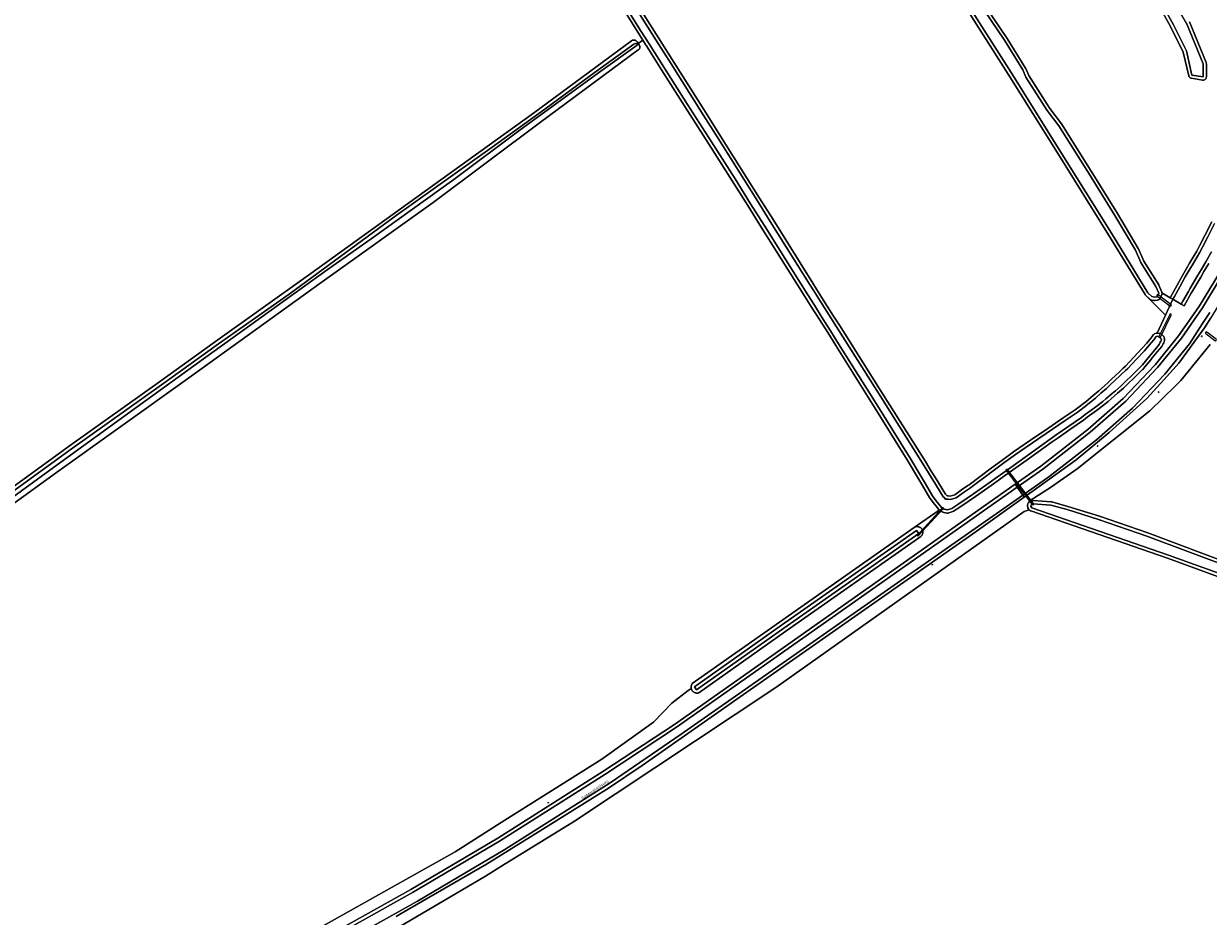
# Model space of a CAD drawing. Extents: x 115983 to 133009, y 544712 to 562000.
# Tile 8 of 46: x 128386 to 128744, y 548819 to 549089. Entities that reach past the tile are written whole.
import ezdxf
from ezdxf.enums import TextEntityAlignment as Align

# ---------------------------------------------------------------- set-up
doc = ezdxf.new("R2010")
doc.units = 0
for name, color, linetype, lineweight in [('BGT ondergrond$0$B-WE-GR-GRAS-GV', 60, 'Continuous', 13), ('BGT ondergrond$0$B-WE-IE-MEUBILAIR-S', 7, 'Continuous', 25), ('BGT ondergrond$0$B-WE-KW-KUNSTWERK_DUIKER-GV', 170, 'Continuous', 18), ('BGT ondergrond$0$B-WE-OG-TERREIN_OEVER-GV', 7, 'Continuous', 18), ('BGT ondergrond$0$B-WE-OG-TOPOGRAFIE-T18', 10, 'Continuous', 18), ('BGT ondergrond$0$B-WE-OG-WATER_SLOOT-GV', 120, 'Continuous', 18), ('BGT ondergrond$0$B-WE-OG-WEG-GV', 7, 'Continuous', 18), ('BGT ondergrond$0$B-WE-VH-GESLOTENVERHARDING_ASFALT-GV', 10, 'Continuous', 18)]:
    doc.layers.add(name, color=color, linetype=linetype, lineweight=lineweight)
doc.styles.add('BGT ondergrond$0$NLCS-ISO-M100-T18', font='NLCS-ISO.ttf', dxfattribs={"height": 0.18})

# ---------------------------------------------------------------- blocks, each defined once
blk = doc.blocks.new('BGT ondergrond$0$SIE-MEUBILAIR_BORD_VERKEER-SO')
blk.add_lwpolyline([(-0.5625, -0.5625), (0.5625, -0.5625), (0.5625, 0.5625), (-0.5625, 0.5625)], close=True)
blk = doc.blocks.new('BGT ondergrond$0$SIE-MEUBILAIR_PAAL_VERKEERSBORD-SO')
blk.add_circle((0, 0), 0.75)
blk = doc.blocks.new('BGT ondergrond$0$SIE-MEUBILAIR_PAAL_LICHTMAST-SO')
for points in [[(-0.6, 0), (-1, 0)], [(-0.7, 0.7), (-0.4, 0.4)], [(0, 1), (0, 0.6)], [(0.4, 0.4), (0.7, 0.7)], [(1, 0), (0.6, 0)], [(-0.7, -0.7), (-0.4, -0.4)], [(0, -0.6), (0, -1)], [(0.4, -0.4), (0.7, -0.7)]]:
    blk.add_lwpolyline(points)
blk.add_circle((0, 0), 0.5)
blk = doc.blocks.new('BGT ondergrond')
at = {"layer": 'BGT ondergrond$0$B-WE-GR-GRAS-GV', "color": 252, "flags": 128}
for points in [[(128675.344, 549096.56), (128683.439, 549084.612), (128688.957, 549075.593), (128689.026, 549075.459), (128689.909, 549073.361), (128696.288, 549063.357), (128699.823, 549058.712), (128708.867, 549044.424), (128716.852, 549031.559), (128723.121, 549020.99), (128723.18, 549020.874), (128724.756, 549017.202), (128729.303, 549010.015), (128729.383, 549009.86), (128730.226, 549007.805), (128730.284, 549007.61), (128732.81, 549006.072), (128733.231, 549006.916), (128734.86, 549009.901), (128736.473, 549012.853), (128737.69, 549014.916), (128738.652, 549016.546), (128740.797, 549020.184), (128741.627, 549021.805), (128743.235, 549024.951), (128745.335, 549029.059)], [(128563.447, 549107.499), (128577.829, 549084.742), (128582.44, 549077.447), (128592.213, 549061.983), (128596.573, 549055.043), (128608.4, 549036.213), (128612.474, 549029.728), (128624.584, 549010.447), (128625.682, 549008.708), (128627.712, 549005.491), (128630.841, 549000.534), (128632.578, 548997.782), (128644.732, 548978.525), (128645.949, 548976.597), (128658.624, 548956.515), (128660.427, 548953.563), (128661.687, 548951.501), (128664.684, 548946.598), (128665.024, 548946.249), (128665.181, 548946.089), (128665.576, 548946.059), (128666.177, 548946.015), (128667.516, 548946.377), (128669.612, 548947.869), (128671.451, 548949.179), (128671.846, 548949.46), (128678.562, 548954.442), (128681.795, 548956.84), (128685.285, 548959.429), (128692.122, 548964.086), (128694.657, 548965.812), (128700.379, 548969.708), (128703.981, 548972.16), (128705.252, 548973.088), (128706.509, 548974.008), (128707.195, 548974.579), (128707.98, 548975.232), (128709.47, 548976.471), (128711.16, 548977.924), (128712.832, 548979.363), (128713.938, 548980.442), (128715.064, 548981.541), (128717.175, 548983.483), (128718.541, 548984.739), (128719.239, 548985.381), (128721.75, 548988.046), (128724.232, 548990.681), (128725.654, 548992.343), (128727.026, 548993.951), (128727.305, 548994.347), (128727.627, 548994.801), (128727.749, 548994.943), (128727.895, 548995.059), (128728.06, 548995.147), (128728.48, 548995.321), (128728.657, 548995.375), (128728.84, 548995.397), (128731.364, 549000.79), (128725.299, 549006.862), (128725.144, 549007.057), (128714.133, 549025.141), (128698.623, 549049.972), (128683.74, 549073.791), (128653.416, 549121.504)], [(128738.598, 549089.625), (128743.654, 549077.268), (128743.709, 549077.082), (128743.728, 549076.889), (128743.728, 549072.957), (128743.709, 549072.765), (128743.655, 549072.581), (128743.565, 549072.41), (128743.445, 549072.26), (128743.298, 549072.135), (128743.13, 549072.041), (128742.947, 549071.981), (128742.756, 549071.957), (128742.564, 549071.971), (128739.194, 549072.533), (128739.004, 549072.584), (128738.828, 549072.671), (128738.673, 549072.79), (128738.544, 549072.938), (128738.446, 549073.108), (128738.384, 549073.294), (128736.724, 549080.48), (128732.856, 549088.218), (128718.266, 549114.593)], [(128362.275, 548934.33), (128399.686, 548961.401), (128399.688, 548961.402), (128399.69, 548961.404), (128399.692, 548961.405), (128426.67, 548980.643), (128442.938, 548992.332), (128472.464, 549013.456), (128506.798, 549038.183), (128539.967, 549061.994), (128539.972, 549061.997), (128539.976, 549062.001), (128539.981, 549062.004), (128569.578, 549083.885), (128569.667, 549083.945), (128569.761, 549083.996), (128569.859, 549084.039), (128569.96, 549084.074), (128570.064, 549084.099), (128570.17, 549084.116), (128570.277, 549084.123), (128570.384, 549084.121), (128570.49, 549084.109), (128570.596, 549084.088), (128570.698, 549084.058), (128570.798, 549084.02), (128570.894, 549083.972), (128570.986, 549083.917), (128571.072, 549083.854), (128571.153, 549083.783), (128571.227, 549083.706), (128571.294, 549083.622), (128571.67, 549083.028), (128573.074, 549084.065), (128572.037, 549085.703), (128571.72, 549086.203), (128557.27, 549109.298)], [(128475.537, 548815.447), (128516.254, 548838.317), (128531.212, 548847.871), (128560.581, 548866.392), (128576.324, 548877.505), (128581.88, 548883.259), (128586.775, 548887.096), (128587.706, 548887.79), (128587.681, 548887.939), (128587.669, 548888.09), (128587.669, 548888.241), (128587.681, 548888.391), (128587.707, 548888.54), (128587.744, 548888.687), (128587.794, 548888.829), (128587.856, 548888.967), (128587.929, 548889.099), (128588.013, 548889.225), (128614.412, 548907.874), (128655.265, 548936.541), (128662.825, 548941.748), (128662.675, 548941.907), (128661.519, 548943.432), (128661.376, 548943.62), (128660.074, 548945.336), (128660.011, 548945.43), (128657.79, 548949.175), (128656.574, 548951.224), (128653.143, 548957.009), (128642.33, 548974.318), (128641.117, 548976.26), (128631.513, 548991.635), (128629.042, 548995.549), (128626.568, 548999.466), (128624.174, 549003.256), (128622.142, 549006.473), (128617.716, 549013.48), (128608.922, 549027.498), (128604.852, 549033.987), (128600.132, 549041.51), (128592.954, 549052.762), (128585.774, 549064.016), (128578.746, 549075.111), (128574.129, 549082.399), (128573.891, 549082.774), (128573.074, 549084.065), (128571.67, 549083.028), (128572.046, 549082.433), (128572.083, 549082.356), (128572.113, 549082.275), (128572.135, 549082.192), (128572.151, 549082.108), (128572.158, 549082.023), (128572.159, 549081.937), (128572.152, 549081.851), (128572.137, 549081.767), (128572.115, 549081.684), (128572.086, 549081.603), (128572.05, 549081.525), (128572.008, 549081.45), (128571.959, 549081.38), (128571.904, 549081.314), (128571.843, 549081.253), (128571.778, 549081.198), (128571.708, 549081.148), (128571.634, 549081.105), (128542.036, 549059.224), (128509.525, 549034.943), (128475.268, 549010.388), (128460.821, 549000), (128434.43, 548981.023), (128395.494, 548953.125), (128338.934, 548912.269)], [(128744.907, 548991.964), (128736.036, 548981.05), (128734.495, 548979.533), (128726.635, 548971.799), (128704.611, 548954.275), (128696.5, 548948.588), (128690.315, 548944.649), (128691.299, 548944.655), (128696.74, 548944.262), (128696.934, 548944.229), (128701.795, 548942.885), (128711.349, 548939.892), (128726.046, 548934.84), (128751.716, 548925.238)], [(128750.175, 548920.605), (128731.977, 548927.177), (128690.524, 548941.514), (128690.361, 548941.587), (128690.214, 548941.689), (128690.086, 548941.814), (128688.502, 548941.321), (128613.361, 548888.086), (128552.303, 548847.546), (128530.575, 548834.107), (128525.388, 548830.879), (128499.108, 548815.496)]]:
    blk.add_lwpolyline(points, dxfattribs=at)
blk.add_lwpolyline([(128730.213, 549007.014), (128729.724, 549005.928), (128729.626, 549005.758), (128729.496, 549005.609), (128729.339, 549005.489), (128729.163, 549005.403), (128728.972, 549005.352), (128728.818, 549005.327), (128728.157, 549005.221), (128727.953, 549005.209), (128727.752, 549005.239), (128726.942, 549005.445), (128726.777, 549005.503), (128726.624, 549005.588), (128726.489, 549005.699), (128725.299, 549006.862), (128731.364, 549000.79), (128733.615, 549005.6), (128732.81, 549006.072), (128730.284, 549007.61), (128730.301, 549007.408), (128730.277, 549007.207)], close=True, dxfattribs=at)
at = {"layer": 'BGT ondergrond$0$B-WE-KW-KUNSTWERK_DUIKER-GV', "color": 252, "flags": 128}
for points in [[(128729.143, 549006.934), (128728.945, 549007.087), (128728.64, 549006.69), (128728.839, 549006.538), (128732.648, 549003.613), (128732.846, 549003.461), (128733.151, 549003.858), (128732.953, 549004.01)], [(128733.108, 549000.786), (128733.219, 549001.01), (128732.771, 549001.233), (128732.66, 549001.009), (128729.353, 548994.34), (128729.242, 548994.116), (128729.69, 548993.894), (128729.801, 548994.118)], [(128743.884, 548995.643), (128743.687, 548995.797), (128743.38, 548995.402), (128743.577, 548995.248), (128746.343, 548993.098), (128746.54, 548992.945), (128746.847, 548993.34), (128746.649, 548993.493)], [(128683.513, 548954.02), (128683.36, 548954.218), (128682.964, 548953.914), (128683.116, 548953.716), (128690.969, 548943.479), (128691.121, 548943.281), (128691.518, 548943.585), (128691.366, 548943.784)], [(128656.198, 548934.181), (128656.097, 548934.07), (128656.318, 548933.867), (128656.419, 548933.978), (128663.973, 548942.204), (128664.074, 548942.315), (128663.853, 548942.518), (128663.752, 548942.407)]]:
    blk.add_lwpolyline(points, close=True, dxfattribs=at)
at = {"layer": 'BGT ondergrond$0$B-WE-OG-TERREIN_OEVER-GV', "color": 252, "flags": 128}
for points in [[(128745.242, 549019.957), (128743.592, 549016.974), (128742.117, 549014.491), (128741.155, 549012.872), (128738.719, 549008.77), (128738.285, 549007.996), (128736.608, 549005.001), (128736.102, 549004.138), (128736.982, 549003.621), (128739.157, 549007.507), (128739.585, 549008.27), (128742.015, 549012.361), (128742.977, 549013.98), (128744.467, 549016.49)], [(128745.335, 549029.059), (128743.235, 549024.951), (128741.627, 549021.805), (128740.797, 549020.184), (128738.652, 549016.546), (128737.69, 549014.916), (128736.473, 549012.853), (128734.86, 549009.901), (128733.231, 549006.916), (128732.81, 549006.072), (128733.615, 549005.6), (128734.122, 549006.462), (128735.738, 549009.422), (128737.351, 549012.374), (128738.551, 549014.408), (128739.513, 549016.038), (128741.674, 549019.702), (128742.517, 549021.35), (128744.125, 549024.496), (128746.225, 549028.604)], [(128653.416, 549121.504), (128683.74, 549073.791), (128698.623, 549049.972), (128714.133, 549025.141), (128725.144, 549007.057), (128725.299, 549006.862), (128726.489, 549005.699), (128726.624, 549005.588), (128726.777, 549005.503), (128726.942, 549005.445), (128727.752, 549005.239), (128727.953, 549005.209), (128728.157, 549005.221), (128728.818, 549005.327), (128728.972, 549005.352), (128729.163, 549005.403), (128729.339, 549005.489), (128729.496, 549005.609), (128729.626, 549005.758), (128729.724, 549005.928), (128730.213, 549007.014), (128730.277, 549007.207), (128730.301, 549007.408), (128730.284, 549007.61), (128730.226, 549007.805), (128729.383, 549009.86), (128729.303, 549010.015), (128724.756, 549017.202), (128723.18, 549020.874), (128723.121, 549020.99), (128716.852, 549031.559), (128708.867, 549044.424), (128699.823, 549058.712), (128696.288, 549063.357), (128689.909, 549073.361), (128689.026, 549075.459), (128688.957, 549075.593), (128683.439, 549084.612), (128675.344, 549096.56)], [(128674.505, 549096.016), (128682.611, 549084.051), (128688.104, 549075.071), (128689.02, 549072.895), (128695.467, 549062.784), (128699.027, 549058.106), (128708.022, 549043.889), (128716.002, 549031.032), (128722.261, 549020.48), (128723.868, 549016.735), (128728.458, 549009.48), (128729.301, 549007.425), (128728.812, 549006.339), (128728.658, 549006.314), (128727.998, 549006.208), (128727.188, 549006.414), (128725.998, 549007.577), (128714.984, 549025.666), (128699.471, 549050.502), (128684.586, 549074.324), (128654.26, 549122.04)], [(128557.27, 549109.298), (128571.72, 549086.203), (128572.037, 549085.703), (128573.074, 549084.065), (128573.891, 549082.774), (128574.129, 549082.399), (128578.746, 549075.111), (128585.774, 549064.016), (128592.954, 549052.762), (128600.132, 549041.51), (128604.852, 549033.987), (128608.922, 549027.498), (128617.716, 549013.48), (128622.142, 549006.473), (128624.174, 549003.256), (128626.568, 548999.466), (128629.042, 548995.549), (128631.513, 548991.635), (128641.117, 548976.26), (128642.33, 548974.318), (128653.143, 548957.009), (128656.574, 548951.224), (128657.79, 548949.175), (128660.011, 548945.43), (128660.074, 548945.336), (128661.376, 548943.62), (128661.519, 548943.432), (128662.675, 548941.907), (128662.825, 548941.748), (128663.006, 548941.626), (128663.895, 548941.158), (128664.032, 548941.099), (128664.176, 548941.06), (128664.726, 548940.956), (128665.187, 548940.869), (128665.354, 548940.852), (128665.522, 548940.863), (128665.686, 548940.902), (128666.903, 548941.304), (128667.128, 548941.411), (128669.021, 548942.623), (128671.887, 548944.613), (128673.761, 548945.914), (128678.511, 548949.212), (128681.032, 548951.011), (128681.923, 548951.646), (128684.344, 548953.374), (128690.177, 548957.536), (128694.507, 548960.623), (128697.04, 548962.43), (128698.831, 548963.706), (128702.665, 548966.369), (128706.528, 548969.053), (128707.631, 548969.873), (128709.736, 548971.439), (128710.466, 548971.982), (128712.999, 548973.868), (128713.945, 548974.679), (128715.811, 548976.278), (128716.837, 548977.158), (128718.667, 548978.729), (128720.255, 548980.268), (128721.542, 548981.516), (128724.417, 548984.302), (128724.492, 548984.383), (128725.137, 548985.163), (128726.915, 548987.315), (128727.346, 548987.836), (128728.863, 548989.671), (128730.2, 548991.289), (128730.326, 548991.484), (128730.662, 548992.166), (128730.807, 548992.46), (128730.998, 548992.846), (128731.061, 548993.009), (128731.095, 548993.18), (128731.099, 548993.355), (128731.072, 548993.527), (128730.94, 548994.065), (128730.883, 548994.233), (128730.797, 548994.388), (128730.685, 548994.526), (128730.233, 548994.989), (128730.07, 548995.123), (128729.882, 548995.221), (128729.678, 548995.277), (128729.024, 548995.384), (128728.84, 548995.397), (128728.657, 548995.375), (128728.48, 548995.321), (128728.06, 548995.147), (128727.895, 548995.059), (128727.749, 548994.943), (128727.627, 548994.801), (128727.305, 548994.347), (128727.026, 548993.951), (128725.654, 548992.343), (128724.232, 548990.681), (128721.75, 548988.046), (128719.239, 548985.381), (128718.541, 548984.739), (128717.175, 548983.483), (128715.064, 548981.541), (128713.938, 548980.442), (128712.832, 548979.363), (128711.16, 548977.924), (128709.47, 548976.471), (128707.98, 548975.232), (128707.195, 548974.579), (128706.509, 548974.008), (128705.252, 548973.088), (128703.981, 548972.16), (128700.379, 548969.708), (128694.657, 548965.812), (128692.122, 548964.086), (128685.285, 548959.429), (128681.795, 548956.84), (128678.562, 548954.442), (128671.846, 548949.46), (128671.451, 548949.179), (128669.612, 548947.869), (128667.516, 548946.377), (128666.177, 548946.015), (128665.576, 548946.059), (128665.181, 548946.089), (128665.024, 548946.249), (128664.684, 548946.598), (128661.687, 548951.501), (128660.427, 548953.563), (128658.624, 548956.515), (128645.949, 548976.597), (128644.732, 548978.525), (128632.578, 548997.782), (128630.841, 549000.534), (128627.712, 549005.491), (128625.682, 549008.708), (128624.584, 549010.447), (128612.474, 549029.728), (128608.4, 549036.213), (128596.573, 549055.043), (128592.213, 549061.983), (128582.44, 549077.447), (128577.829, 549084.742), (128563.447, 549107.499)], [(128562.601, 549106.966), (128576.984, 549084.208), (128581.595, 549076.913), (128591.368, 549061.449), (128595.726, 549054.511), (128607.553, 549035.681), (128611.627, 549029.196), (128623.738, 549009.914), (128624.836, 549008.174), (128626.866, 549004.957), (128629.995, 549000), (128631.732, 548997.248), (128643.886, 548977.991), (128645.103, 548976.063), (128657.778, 548955.981), (128659.574, 548953.042), (128660.834, 548950.98), (128663.889, 548945.98), (128663.927, 548945.941), (128664.309, 548945.55), (128664.73, 548945.119), (128665.099, 548945.092), (128665.502, 548945.062), (128666.273, 548945.005), (128667.95, 548945.458), (128670.192, 548947.054), (128672.031, 548948.364), (128672.434, 548948.651), (128679.158, 548953.639), (128682.391, 548956.037), (128685.881, 548958.626), (128692.685, 548963.259), (128695.22, 548964.985), (128700.942, 548968.881), (128704.558, 548971.343), (128705.842, 548972.281), (128707.125, 548973.219), (128707.835, 548973.81), (128708.62, 548974.463), (128710.116, 548975.707), (128711.812, 548977.166), (128713.509, 548978.626), (128713.56, 548978.676), (128714.636, 548979.726), (128715.762, 548980.825), (128717.852, 548982.747), (128719.218, 548984.003), (128719.942, 548984.669), (128722.478, 548987.36), (128724.96, 548989.995), (128725.014, 548990.052), (128726.415, 548991.694), (128727.816, 548993.337), (128728.122, 548993.77), (128728.126, 548993.775), (128728.13, 548993.78), (128728.443, 548994.223), (128728.863, 548994.397), (128729.517, 548994.29), (128729.969, 548993.827), (128730.101, 548993.289), (128729.91, 548992.902), (128729.765, 548992.607), (128729.429, 548991.926), (128728.092, 548990.308), (128726.575, 548988.473), (128724.366, 548985.8), (128723.721, 548985.02), (128720.846, 548982.234), (128719.559, 548980.986), (128717.971, 548979.447), (128716.186, 548977.917), (128715.16, 548977.037), (128713.294, 548975.438), (128712.348, 548974.627), (128709.869, 548972.784), (128709.139, 548972.241), (128707.034, 548970.676), (128705.931, 548969.856), (128702.094, 548967.19), (128698.256, 548964.524), (128696.46, 548963.244), (128693.926, 548961.437), (128689.596, 548958.35), (128683.763, 548954.188), (128681.342, 548952.46), (128680.451, 548951.825), (128677.93, 548950.026), (128673.191, 548946.735), (128671.317, 548945.434), (128668.451, 548943.444), (128666.589, 548942.254), (128665.372, 548941.852), (128664.911, 548941.939), (128664.866, 548941.948), (128664.361, 548942.043), (128663.472, 548942.511), (128662.315, 548944.037), (128662.171, 548944.226), (128660.871, 548945.94), (128658.65, 548949.685), (128657.434, 548951.734), (128653.997, 548957.529), (128643.178, 548974.848), (128641.965, 548976.79), (128632.36, 548992.167), (128629.887, 548996.083), (128627.413, 549000), (128625.019, 549003.79), (128622.987, 549007.007), (128618.561, 549014.014), (128609.769, 549028.029), (128605.699, 549034.518), (128600.977, 549042.045), (128593.797, 549053.3), (128586.617, 549064.554), (128579.591, 549075.646), (128574.974, 549082.934), (128572.565, 549086.738), (128558.118, 549109.828)], [(128718.266, 549114.593), (128732.856, 549088.218), (128736.724, 549080.48), (128738.384, 549073.294), (128738.446, 549073.108), (128738.544, 549072.938), (128738.673, 549072.79), (128738.828, 549072.671), (128739.004, 549072.584), (128739.194, 549072.533), (128742.564, 549071.971), (128742.756, 549071.957), (128742.947, 549071.981), (128743.13, 549072.041), (128743.298, 549072.135), (128743.445, 549072.26), (128743.565, 549072.41), (128743.655, 549072.581), (128743.709, 549072.765), (128743.728, 549072.957), (128743.728, 549076.889), (128743.709, 549077.082), (128743.654, 549077.268), (128738.598, 549089.625)], [(128737.672, 549089.246), (128742.728, 549076.889), (128742.728, 549072.957), (128739.358, 549073.519), (128737.672, 549080.821), (128733.741, 549088.684), (128719.137, 549115.084)], [(128338.934, 548912.269), (128395.494, 548953.125), (128434.43, 548981.023), (128460.821, 549000), (128475.268, 549010.388), (128509.525, 549034.943), (128542.036, 549059.224), (128571.634, 549081.105), (128571.708, 549081.148), (128571.778, 549081.198), (128571.843, 549081.253), (128571.904, 549081.314), (128571.959, 549081.38), (128572.008, 549081.45), (128572.05, 549081.525), (128572.086, 549081.603), (128572.115, 549081.684), (128572.137, 549081.767), (128572.152, 549081.851), (128572.159, 549081.937), (128572.158, 549082.023), (128572.151, 549082.108), (128572.135, 549082.192), (128572.113, 549082.275), (128572.083, 549082.356), (128572.046, 549082.433), (128571.67, 549083.028), (128571.294, 549083.622), (128571.227, 549083.706), (128571.153, 549083.783), (128571.072, 549083.854), (128570.986, 549083.917), (128570.894, 549083.972), (128570.798, 549084.02), (128570.698, 549084.058), (128570.596, 549084.088), (128570.49, 549084.109), (128570.384, 549084.121), (128570.277, 549084.123), (128570.17, 549084.116), (128570.064, 549084.099), (128569.96, 549084.074), (128569.859, 549084.039), (128569.761, 549083.996), (128569.667, 549083.945), (128569.578, 549083.885), (128539.981, 549062.004), (128539.976, 549062.001), (128539.972, 549061.997), (128539.967, 549061.994), (128506.798, 549038.183), (128472.464, 549013.456), (128442.938, 548992.332), (128426.67, 548980.643), (128399.692, 548961.405), (128399.69, 548961.404), (128399.688, 548961.402), (128399.686, 548961.401), (128362.275, 548934.33)], [(128362.918, 548933.441), (128400.329, 548960.512), (128427.309, 548979.751), (128444.52, 548992.117), (128455.725, 549000), (128465.896, 549007.155), (128498.351, 549030.946), (128527.373, 549051.72), (128543.391, 549063.179), (128557.177, 549073.353), (128570.339, 549082.856), (128570.926, 549083.054), (128571.226, 549083.003), (128571.3, 549082.607), (128559.667, 549074.152), (128535.519, 549056.619), (128515.802, 549041.88), (128490.769, 549023.941), (128477.391, 549014.529), (128457.208, 549000), (128439.996, 548987.61), (128419.905, 548973.087), (128395.648, 548955.53), (128373.938, 548939.779)], [(128751.716, 548925.238), (128726.046, 548934.84), (128711.349, 548939.892), (128701.795, 548942.885), (128696.934, 548944.229), (128696.74, 548944.262), (128691.299, 548944.655), (128690.315, 548944.649), (128689.844, 548943.979), (128689.755, 548943.823), (128689.695, 548943.654), (128689.585, 548943.224), (128689.556, 548943.033), (128689.563, 548942.841), (128689.607, 548942.653), (128689.687, 548942.478), (128689.984, 548941.961), (128690.086, 548941.814), (128690.214, 548941.689), (128690.361, 548941.587), (128690.524, 548941.514), (128731.977, 548927.177), (128750.175, 548920.605)]]:
    blk.add_lwpolyline(points, dxfattribs=at)
for points in [[(128690.664, 548943.406), (128691.227, 548943.658), (128696.668, 548943.265), (128701.529, 548941.921), (128711.05, 548938.938), (128725.721, 548933.894), (128751.366, 548924.301), (128751.674, 548923.903), (128750.866, 548921.807), (128750.515, 548921.546), (128732.31, 548928.12), (128690.851, 548942.459), (128690.554, 548942.976)], [(128587.706, 548887.79), (128587.745, 548887.639), (128587.798, 548887.492), (128587.862, 548887.349), (128587.939, 548887.213), (128588.027, 548887.084), (128588.127, 548886.964), (128588.236, 548886.852), (128588.354, 548886.75), (128588.481, 548886.659), (128588.616, 548886.579), (128588.757, 548886.511), (128588.903, 548886.456), (128589.053, 548886.414), (128589.207, 548886.385), (128589.362, 548886.369), (128589.518, 548886.367), (128589.674, 548886.378), (128589.828, 548886.403), (128589.98, 548886.441), (128616.372, 548905.085), (128657.223, 548933.751), (128657.334, 548933.852), (128657.435, 548933.962), (128657.527, 548934.08), (128657.607, 548934.206), (128657.677, 548934.339), (128657.734, 548934.477), (128657.78, 548934.62), (128657.812, 548934.766), (128657.832, 548934.914), (128657.839, 548935.063), (128657.832, 548935.213), (128657.813, 548935.361), (128657.78, 548935.508), (128657.735, 548935.65), (128657.678, 548935.788), (128657.609, 548935.921), (128657.528, 548936.047), (128657.437, 548936.166), (128657.336, 548936.276), (128657.225, 548936.377), (128657.106, 548936.468), (128656.98, 548936.548), (128656.847, 548936.617), (128656.709, 548936.674), (128656.566, 548936.718), (128656.42, 548936.75), (128656.271, 548936.769), (128656.122, 548936.775), (128655.972, 548936.768), (128655.824, 548936.748), (128655.678, 548936.715), (128655.535, 548936.669), (128655.397, 548936.611), (128655.265, 548936.541), (128614.412, 548907.874), (128588.013, 548889.225), (128587.929, 548889.099), (128587.856, 548888.967), (128587.794, 548888.829), (128587.744, 548888.687), (128587.707, 548888.54), (128587.681, 548888.391), (128587.669, 548888.241), (128587.669, 548888.09), (128587.681, 548887.939)], [(128615.077, 548906.923), (128655.931, 548935.592), (128656.597, 548934.643), (128615.745, 548905.976), (128589.351, 548887.331), (128588.682, 548888.278)]]:
    blk.add_lwpolyline(points, close=True, dxfattribs=at)
at = {"layer": 'BGT ondergrond$0$B-WE-OG-WATER_SLOOT-GV', "color": 252, "flags": 128}
for points in [[(128746.225, 549028.604), (128744.125, 549024.496), (128742.517, 549021.35), (128741.674, 549019.702), (128739.513, 549016.038), (128738.551, 549014.408), (128737.351, 549012.374), (128735.738, 549009.422), (128734.122, 549006.462), (128733.615, 549005.6), (128736.102, 549004.138), (128736.608, 549005.001), (128738.285, 549007.996), (128738.719, 549008.77), (128741.155, 549012.872), (128742.117, 549014.491), (128743.592, 549016.974), (128745.242, 549019.957)], [(128654.26, 549122.04), (128684.586, 549074.324), (128699.471, 549050.502), (128714.984, 549025.666), (128725.998, 549007.577), (128727.188, 549006.414), (128727.998, 549006.208), (128728.658, 549006.314), (128728.812, 549006.339), (128729.301, 549007.425), (128728.458, 549009.48), (128723.868, 549016.735), (128722.261, 549020.48), (128716.002, 549031.032), (128708.022, 549043.889), (128699.027, 549058.106), (128695.467, 549062.784), (128689.02, 549072.895), (128688.104, 549075.071), (128682.611, 549084.051), (128674.505, 549096.016)], [(128558.118, 549109.828), (128572.565, 549086.738), (128574.974, 549082.934), (128579.591, 549075.646), (128586.617, 549064.554), (128593.797, 549053.3), (128600.977, 549042.045), (128605.699, 549034.518), (128609.769, 549028.029), (128618.561, 549014.014), (128622.987, 549007.007), (128625.019, 549003.79), (128627.413, 549000), (128629.887, 548996.083), (128632.36, 548992.167), (128641.965, 548976.79), (128643.178, 548974.848), (128653.997, 548957.529), (128657.434, 548951.734), (128658.65, 548949.685), (128660.871, 548945.94), (128662.171, 548944.226), (128662.315, 548944.037), (128663.472, 548942.511), (128664.361, 548942.043), (128664.866, 548941.948), (128664.911, 548941.939), (128665.372, 548941.852), (128666.589, 548942.254), (128668.451, 548943.444), (128671.317, 548945.434), (128673.191, 548946.735), (128677.93, 548950.026), (128680.451, 548951.825), (128681.342, 548952.46), (128683.763, 548954.188), (128689.596, 548958.35), (128693.926, 548961.437), (128696.46, 548963.244), (128698.256, 548964.524), (128702.094, 548967.19), (128705.931, 548969.856), (128707.034, 548970.676), (128709.139, 548972.241), (128709.869, 548972.784), (128712.348, 548974.627), (128713.294, 548975.438), (128715.16, 548977.037), (128716.186, 548977.917), (128717.971, 548979.447), (128719.559, 548980.986), (128720.846, 548982.234), (128723.721, 548985.02), (128724.366, 548985.8), (128726.575, 548988.473), (128728.092, 548990.308), (128729.429, 548991.926), (128729.765, 548992.607), (128729.91, 548992.902), (128730.101, 548993.289), (128729.969, 548993.827), (128729.517, 548994.29), (128728.863, 548994.397), (128728.443, 548994.223), (128728.13, 548993.78), (128728.126, 548993.775), (128728.122, 548993.77), (128727.816, 548993.337), (128726.415, 548991.694), (128725.014, 548990.052), (128724.96, 548989.995), (128722.478, 548987.36), (128719.942, 548984.669), (128719.218, 548984.003), (128717.852, 548982.747), (128715.762, 548980.825), (128714.636, 548979.726), (128713.56, 548978.676), (128713.509, 548978.626), (128711.812, 548977.166), (128710.116, 548975.707), (128708.62, 548974.463), (128707.835, 548973.81), (128707.125, 548973.219), (128705.842, 548972.281), (128704.558, 548971.343), (128700.942, 548968.881), (128695.22, 548964.985), (128692.685, 548963.259), (128685.881, 548958.626), (128682.391, 548956.037), (128679.158, 548953.639), (128672.434, 548948.651), (128672.031, 548948.364), (128670.192, 548947.054), (128667.95, 548945.458), (128666.273, 548945.005), (128665.502, 548945.062), (128665.099, 548945.092), (128664.73, 548945.119), (128664.309, 548945.55), (128663.927, 548945.941), (128663.889, 548945.98), (128660.834, 548950.98), (128659.574, 548953.042), (128657.778, 548955.981), (128645.103, 548976.063), (128643.886, 548977.991), (128631.732, 548997.248), (128629.995, 549000), (128626.866, 549004.957), (128624.836, 549008.174), (128623.738, 549009.914), (128611.627, 549029.196), (128607.553, 549035.681), (128595.726, 549054.511), (128591.368, 549061.449), (128581.595, 549076.913), (128576.984, 549084.208), (128562.601, 549106.966)], [(128373.938, 548939.779), (128395.648, 548955.53), (128419.905, 548973.087), (128439.996, 548987.61), (128457.208, 549000), (128477.391, 549014.529), (128490.769, 549023.941), (128515.802, 549041.88), (128535.519, 549056.619), (128559.667, 549074.152), (128571.3, 549082.607), (128571.226, 549083.003), (128570.926, 549083.054), (128570.339, 549082.856), (128557.177, 549073.353), (128543.391, 549063.179), (128527.373, 549051.72), (128498.351, 549030.946), (128465.896, 549007.155), (128455.725, 549000), (128444.52, 548992.117), (128427.309, 548979.751), (128400.329, 548960.512), (128362.918, 548933.441)]]:
    blk.add_lwpolyline(points, dxfattribs=at)
for points in [[(128695.625, 549150.576), (128701.725, 549145.415), (128719.137, 549115.084), (128733.741, 549088.684), (128737.672, 549080.821), (128739.358, 549073.519), (128742.728, 549072.957), (128742.728, 549076.889), (128737.672, 549089.246), (128706.218, 549142.606), (128703.41, 549150.47), (128702.075, 549154.474)], [(128690.664, 548943.406), (128690.554, 548942.976), (128690.851, 548942.459), (128732.31, 548928.12), (128750.515, 548921.546), (128750.866, 548921.807), (128751.674, 548923.903), (128751.366, 548924.301), (128725.721, 548933.894), (128711.05, 548938.938), (128701.529, 548941.921), (128696.668, 548943.265), (128691.227, 548943.658)], [(128615.077, 548906.923), (128588.682, 548888.278), (128589.351, 548887.331), (128615.745, 548905.976), (128656.597, 548934.643), (128655.931, 548935.592)]]:
    blk.add_lwpolyline(points, close=True, dxfattribs=at)
at = {"layer": 'BGT ondergrond$0$B-WE-OG-WEG-GV', "color": 252, "flags": 128}
for points in [[(128713.945, 548974.679), (128712.999, 548973.868), (128710.466, 548971.982), (128709.736, 548971.439), (128707.631, 548969.873), (128706.528, 548969.053), (128702.665, 548966.369), (128698.831, 548963.706), (128697.04, 548962.43), (128694.507, 548960.623), (128690.177, 548957.536), (128684.344, 548953.374), (128681.923, 548951.646), (128681.032, 548951.011), (128678.511, 548949.212), (128673.761, 548945.914), (128671.887, 548944.613), (128669.021, 548942.623), (128667.128, 548941.411), (128666.903, 548941.304), (128665.686, 548940.902), (128665.522, 548940.863), (128665.354, 548940.852), (128665.187, 548940.869), (128664.726, 548940.956), (128664.176, 548941.06), (128664.032, 548941.099), (128663.895, 548941.158), (128663.006, 548941.626), (128662.825, 548941.748), (128655.265, 548936.541), (128655.397, 548936.611), (128655.535, 548936.669), (128655.678, 548936.715), (128655.824, 548936.748), (128655.972, 548936.768), (128656.122, 548936.775), (128656.271, 548936.769), (128656.42, 548936.75), (128656.566, 548936.718), (128656.709, 548936.674), (128656.847, 548936.617), (128656.98, 548936.548), (128657.106, 548936.468), (128657.225, 548936.377), (128657.336, 548936.276), (128657.437, 548936.166), (128657.528, 548936.047), (128657.609, 548935.921), (128657.678, 548935.788), (128657.735, 548935.65), (128657.78, 548935.508), (128657.813, 548935.361), (128657.832, 548935.213), (128657.839, 548935.063), (128657.832, 548934.914), (128657.812, 548934.766), (128657.78, 548934.62), (128657.734, 548934.477), (128657.677, 548934.339), (128657.607, 548934.206), (128657.527, 548934.08), (128657.435, 548933.962), (128657.334, 548933.852), (128657.223, 548933.751), (128616.372, 548905.085), (128589.98, 548886.441), (128589.828, 548886.403), (128589.674, 548886.378), (128589.518, 548886.367), (128589.362, 548886.369), (128589.207, 548886.385), (128589.053, 548886.414), (128588.903, 548886.456), (128588.757, 548886.511), (128588.616, 548886.579), (128588.481, 548886.659), (128588.354, 548886.75), (128588.236, 548886.852), (128588.127, 548886.964), (128588.027, 548887.084), (128587.939, 548887.213), (128587.862, 548887.349), (128587.798, 548887.492), (128587.745, 548887.639), (128587.706, 548887.79), (128586.775, 548887.096), (128581.88, 548883.259), (128576.324, 548877.505), (128560.581, 548866.392), (128531.212, 548847.871), (128516.254, 548838.317), (128475.537, 548815.447)], [(128474.426, 548811.037), (128502.774, 548826.906), (128529.111, 548842.461), (128560.968, 548862.617), (128582.653, 548876.894), (128685.803, 548949.603), (128693.552, 548955.065), (128707.826, 548966.207), (128718.542, 548975.57), (128728.124, 548985.665), (128728.305, 548985.888), (128735.331, 548994.525), (128739.118, 549000), (128741.631, 549003.634), (128747.895, 549013.94)], [(128744.467, 549016.49), (128742.977, 549013.98), (128742.015, 549012.361), (128739.585, 549008.27), (128739.157, 549007.507), (128736.982, 549003.621), (128736.102, 549004.138), (128733.615, 549005.6), (128731.364, 549000.79), (128728.84, 548995.397), (128729.024, 548995.384), (128729.678, 548995.277), (128729.882, 548995.221), (128730.07, 548995.123), (128730.233, 548994.989), (128730.685, 548994.526), (128730.797, 548994.388), (128730.883, 548994.233), (128730.94, 548994.065), (128731.072, 548993.527), (128731.099, 548993.355), (128731.095, 548993.18), (128731.061, 548993.009), (128730.998, 548992.846), (128730.807, 548992.46), (128730.662, 548992.166), (128730.326, 548991.484), (128730.2, 548991.289), (128728.863, 548989.671), (128727.346, 548987.836), (128726.915, 548987.315), (128725.137, 548985.163), (128724.492, 548984.383), (128724.417, 548984.302), (128721.542, 548981.516), (128720.255, 548980.268), (128718.667, 548978.729), (128716.837, 548977.158), (128715.811, 548976.278), (128713.945, 548974.679)], [(128760.564, 549026.782), (128751.412, 549010.445), (128745.04, 549000), (128743.173, 548996.94), (128735.436, 548986.249), (128731.811, 548982.288), (128725.651, 548975.556), (128714.276, 548965.252), (128704.292, 548957.007), (128691.247, 548947.57), (128688.572, 548945.671), (128673.964, 548935.301), (128590.761, 548876.907), (128572.822, 548864.481), (128562.691, 548857.584), (128543.551, 548845.635), (128525.674, 548834.519), (128499.877, 548819.591), (128498.297, 548818.691)], [(128499.108, 548815.496), (128525.388, 548830.879), (128530.575, 548834.107), (128552.303, 548847.546), (128613.361, 548888.086), (128688.502, 548941.321), (128690.086, 548941.814), (128689.984, 548941.961), (128689.687, 548942.478), (128689.607, 548942.653), (128689.563, 548942.841), (128689.556, 548943.033), (128689.585, 548943.224), (128689.695, 548943.654), (128689.755, 548943.823), (128689.844, 548943.979), (128690.315, 548944.649), (128696.5, 548948.588), (128704.611, 548954.275), (128726.635, 548971.799), (128734.495, 548979.533), (128736.036, 548981.05), (128744.907, 548991.964)]]:
    blk.add_lwpolyline(points, dxfattribs=at)
at = {"layer": 'BGT ondergrond$0$B-WE-VH-GESLOTENVERHARDING_ASFALT-GV', "color": 252, "flags": 128}
for points in [[(128747.895, 549013.94), (128741.631, 549003.634), (128739.118, 549000), (128735.331, 548994.525), (128728.305, 548985.888), (128728.124, 548985.665), (128718.542, 548975.57), (128707.826, 548966.207), (128693.552, 548955.065), (128685.803, 548949.603), (128686.431, 548948.712), (128694.202, 548954.189), (128708.521, 548965.366), (128719.298, 548974.783), (128728.943, 548984.945), (128736.203, 548993.87), (128740.015, 548999.38), (128742.546, 549003.04), (128748.838, 549013.393)], [(128748.838, 549013.393), (128742.546, 549003.04), (128740.015, 548999.38), (128736.203, 548993.87), (128728.943, 548984.945), (128719.298, 548974.783), (128708.521, 548965.366), (128694.202, 548954.189), (128686.431, 548948.712), (128688.127, 548946.306), (128695.976, 548951.799), (128710.417, 548963.071), (128721.36, 548972.633), (128731.18, 548982.979), (128738.585, 548992.082), (128742.584, 548998.237), (128744.776, 549001.593)], [(128744.776, 549001.593), (128742.584, 548998.237), (128738.585, 548992.082), (128731.18, 548982.979), (128721.36, 548972.633), (128710.417, 548963.071), (128695.976, 548951.799), (128688.127, 548946.306), (128688.572, 548945.671), (128691.247, 548947.57), (128704.292, 548957.007), (128714.276, 548965.252), (128725.651, 548975.556), (128731.811, 548982.288), (128735.436, 548986.249), (128743.173, 548996.94), (128745.04, 549000)], [(128498.297, 548818.691), (128499.877, 548819.591), (128525.674, 548834.519), (128543.551, 548845.635), (128562.691, 548857.584), (128572.822, 548864.481), (128590.761, 548876.907), (128673.964, 548935.301), (128688.572, 548945.671), (128688.127, 548946.306), (128584.634, 548873.887), (128563.173, 548859.201), (128531.232, 548838.992), (128504.801, 548823.381), (128476.473, 548807.523)]]:
    blk.add_lwpolyline(points, dxfattribs=at)
for points in [[(128420.876, 548777.859), (128399.358, 548764.314), (128394.241, 548761.094), (128384.981, 548755.265), (128385.674, 548754.19), (128399.939, 548763.391), (128452.806, 548796.67), (128474.975, 548810.095), (128503.318, 548825.961), (128529.68, 548841.531), (128561.559, 548861.701), (128583.267, 548875.993), (128686.431, 548948.712), (128685.803, 548949.603), (128582.653, 548876.894), (128560.968, 548862.617), (128529.111, 548842.461), (128502.774, 548826.906), (128474.426, 548811.037), (128452.233, 548797.598), (128427.206, 548781.844), (128426.345, 548781.302), (128421.663, 548778.354)], [(128529.68, 548841.531), (128503.318, 548825.961), (128474.975, 548810.095), (128452.806, 548796.67), (128399.939, 548763.391), (128385.674, 548754.19), (128387.287, 548751.69), (128401.524, 548760.873), (128454.903, 548794.801), (128476.473, 548807.523), (128504.801, 548823.381), (128531.232, 548838.992), (128563.173, 548859.201), (128584.634, 548873.887), (128688.127, 548946.306), (128686.431, 548948.712), (128583.267, 548875.993), (128561.559, 548861.701)]]:
    blk.add_lwpolyline(points, close=True, dxfattribs=at)
at = {"layer": 'BGT ondergrond$0$B-WE-IE-MEUBILAIR-S', "color": 252, "xscale": 0.1, "yscale": 0.1, "zscale": 0.1}
for name, p in [('BGT ondergrond$0$SIE-MEUBILAIR_PAAL_VERKEERSBORD-SO', (128742.353, 548994.434)), ('BGT ondergrond$0$SIE-MEUBILAIR_BORD_VERKEER-SO', (128742.353, 548994.434)), ('BGT ondergrond$0$SIE-MEUBILAIR_PAAL_VERKEERSBORD-SO', (128729.299, 548977.501)), ('BGT ondergrond$0$SIE-MEUBILAIR_BORD_VERKEER-SO', (128729.299, 548977.501)), ('BGT ondergrond$0$SIE-MEUBILAIR_PAAL_VERKEERSBORD-SO', (128710.779, 548961.185)), ('BGT ondergrond$0$SIE-MEUBILAIR_BORD_VERKEER-SO', (128710.779, 548961.185)), ('BGT ondergrond$0$SIE-MEUBILAIR_PAAL_LICHTMAST-SO', (128660.696, 548925.262)), ('BGT ondergrond$0$SIE-MEUBILAIR_PAAL_LICHTMAST-SO', (128544.41, 548853.14))]:
    blk.add_blockref(name, p, dxfattribs=at)
at = {"layer": 'BGT ondergrond$0$B-WE-OG-TOPOGRAFIE-T18', "color": 252, "style": 'BGT ondergrond$0$NLCS-ISO-M100-T18'}
blk.add_text('Gemeenelandsweg', height=0.78, rotation=34, dxfattribs=at).set_placement((128558.609, 548857.102), align=Align.MIDDLE)

msp = doc.modelspace()

# ---------------------------------------------------------------- block references
msp.add_blockref('BGT ondergrond', (0, 0))

doc.saveas('drawing.dxf')
